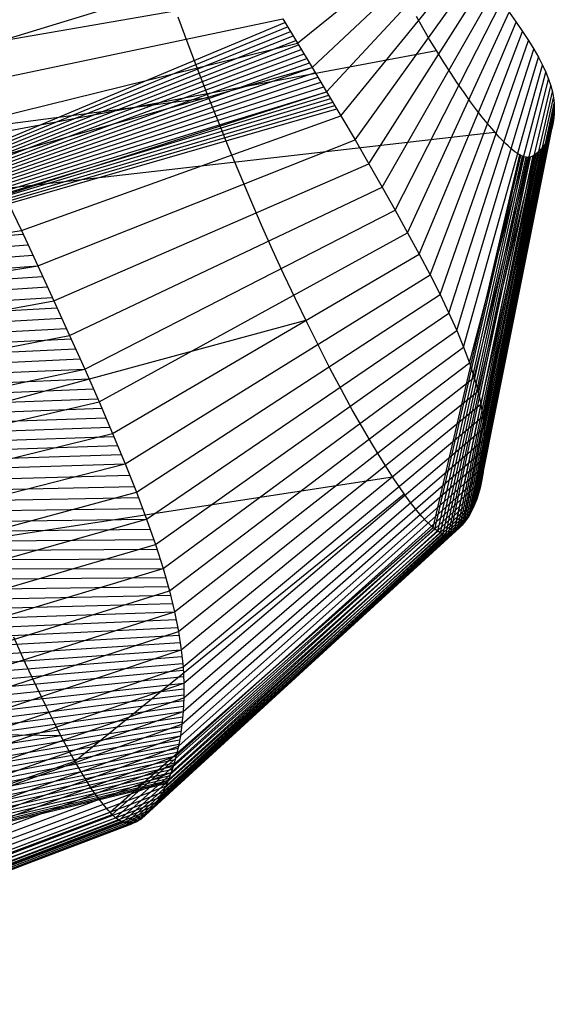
# Model space of a CAD drawing. Extents: x -487 to 487, y 0 to 271.
# Tile 12 of 13: x 414 to 487, y 37 to 171. Entities that reach past the tile are written whole.
import ezdxf

# ---------------------------------------------------------------- set-up
doc = ezdxf.new("R2010")
doc.units = 0

msp = doc.modelspace()

# ---------------------------------------------------------------- linework, layer by layer
at = {"layer": 'default', "color": 8, "linetype": 'CONTINUOUS'}
for p, q in [((306.815, 135.869, 416.289), (462.095, 183.291, 254.137)), ((306.815, 135.869, 416.289), (470.968, 166.625, 257.47)), ((240.939, 134.13, 336.403), (440.086, 160.273, 204.79)), ((306.815, 135.869, 416.289), (478.886, 155.565, 259.682))]:
    msp.add_line(p, q, dxfattribs=at)
at = {"layer": 'default', "color": 5, "linetype": 'CONTINUOUS'}
for p, q in [((452.136, 167.622, 193.222), (471.814, 183.563, 254.082)), ((454.119, 164.33, 192.211), (473.013, 182.063, 254.382)), ((456.081, 161.046, 191.216), (474.198, 180.566, 254.682)), ((458.018, 157.774, 190.24), (475.368, 179.073, 254.98)), ((459.923, 154.522, 189.286), (476.518, 177.588, 255.277)), ((461.792, 151.295, 188.358), (477.645, 176.114, 255.572)), ((403.071, 166.423, 140.786), (448.116, 174.22, 195.286)), ((463.616, 148.109, 187.459), (478.744, 174.657, 255.864)), ((465.379, 144.984, 186.6), (479.806, 173.227, 256.15)), ((405.442, 161.56, 139.378), (450.134, 170.92, 194.247)), ((450.134, 170.92, 194.247), (452.136, 167.622, 193.222)), ((467.063, 141.943, 185.79), (480.819, 171.833, 256.428)), ((480.819, 171.833, 256.428), (481.77, 170.489, 256.697)), ((468.646, 139.015, 185.042), (481.77, 170.489, 256.697)), ((481.77, 170.489, 256.697), (482.652, 169.204, 256.954)), ((470.116, 136.219, 184.364), (482.652, 169.204, 256.954)), ((482.652, 169.204, 256.954), (483.454, 167.98, 257.199)), ((407.79, 156.704, 137.991), (452.136, 167.622, 193.222)), ((452.136, 167.622, 193.222), (454.119, 164.33, 192.211)), ((471.457, 133.565, 183.765), (483.454, 167.98, 257.199)), ((483.454, 167.98, 257.199), (484.173, 166.817, 257.432)), ((472.663, 131.049, 183.251), (484.173, 166.817, 257.432)), ((473.729, 128.67, 182.829), (484.806, 165.713, 257.652)), ((484.173, 166.817, 257.432), (484.806, 165.713, 257.652)), ((484.806, 165.713, 257.652), (485.351, 164.668, 257.861)), ((410.116, 151.859, 136.625), (454.119, 164.33, 192.211)), ((454.119, 164.33, 192.211), (456.081, 161.046, 191.216)), ((474.653, 126.427, 182.498), (485.351, 164.668, 257.861)), ((485.351, 164.668, 257.861), (485.81, 163.677, 258.06)), ((475.438, 124.312, 182.26), (485.81, 163.677, 258.06)), ((485.81, 163.677, 258.06), (486.184, 162.741, 258.247)), ((476.086, 122.324, 182.11), (486.184, 162.741, 258.247)), ((476.605, 120.453, 182.046), (486.479, 161.856, 258.424)), ((486.184, 162.741, 258.247), (486.479, 161.856, 258.424)), ((486.479, 161.856, 258.424), (486.697, 161.016, 258.592)), ((412.414, 147.028, 135.283), (456.081, 161.046, 191.216)), ((456.081, 161.046, 191.216), (458.018, 157.774, 190.24)), ((477, 118.691, 182.064), (486.697, 161.016, 258.592)), ((477.279, 117.029, 182.159), (486.843, 160.22, 258.751)), ((486.697, 161.016, 258.592), (486.843, 160.22, 258.751)), ((486.843, 160.22, 258.751), (486.924, 159.467, 258.902)), ((477.454, 115.469, 182.322), (486.924, 159.467, 258.902)), ((486.924, 159.467, 258.902), (486.95, 158.761, 259.043)), ((414.681, 142.217, 133.968), (458.018, 157.774, 190.24)), ((458.018, 157.774, 190.24), (459.923, 154.522, 189.286)), ((477.502, 111.416, 183.086), (486.877, 157.49, 259.297)), ((477.539, 114.013, 182.539), (486.95, 158.761, 259.043)), ((477.55, 112.661, 182.798), (486.932, 158.101, 259.175)), ((486.877, 157.49, 259.297), (486.792, 156.924, 259.41)), ((486.932, 158.101, 259.175), (486.877, 157.49, 259.297)), ((486.95, 158.761, 259.043), (486.932, 158.101, 259.175)), ((477.263, 109.218, 183.723), (486.683, 156.403, 259.514)), ((477.402, 110.269, 183.397), (486.792, 156.924, 259.41)), ((486.683, 156.403, 259.514), (486.555, 155.923, 259.61)), ((486.792, 156.924, 259.41), (486.683, 156.403, 259.514)), ((476.672, 106.571, 184.743), (486.257, 155.078, 259.779)), ((476.892, 107.375, 184.399), (486.413, 155.483, 259.698)), ((477.09, 108.255, 184.059), (486.555, 155.923, 259.61)), ((486.257, 155.078, 259.779), (486.092, 154.707, 259.854)), ((486.413, 155.483, 259.698), (486.257, 155.078, 259.779)), ((486.555, 155.923, 259.61), (486.413, 155.483, 259.698)), ((416.909, 137.439, 132.687), (459.923, 154.522, 189.286)), ((459.923, 154.522, 189.286), (461.792, 151.295, 188.358)), ((475.341, 103.5, 186.469), (485.353, 153.505, 260.094)), ((475.63, 104, 186.127), (485.546, 153.765, 260.042)), ((475.911, 104.555, 185.782), (485.735, 154.052, 259.985)), ((476.179, 105.167, 185.435), (485.918, 154.365, 259.922)), ((476.434, 105.838, 185.088), (486.092, 154.707, 259.854)), ((485.353, 153.505, 260.094), (485.157, 153.272, 260.141)), ((485.546, 153.765, 260.042), (485.353, 153.505, 260.094)), ((485.735, 154.052, 259.985), (485.546, 153.765, 260.042)), ((485.918, 154.365, 259.922), (485.735, 154.052, 259.985)), ((486.092, 154.707, 259.854), (485.918, 154.365, 259.922)), ((470.767, 101.776, 190.65), (482.411, 152.413, 260.312)), ((471.154, 101.494, 190.38), (482.652, 152.297, 260.336)), ((471.526, 101.279, 190.111), (482.884, 152.212, 260.353)), ((471.89, 101.136, 189.834), (483.113, 152.162, 260.363)), ((472.243, 101.065, 189.552), (483.336, 152.147, 260.366)), ((472.593, 101.07, 189.257), (483.559, 152.168, 260.361)), ((472.864, 101.099, 189.024), (483.732, 152.197, 260.356)), ((473.383, 101.362, 188.536), (484.067, 152.354, 260.324)), ((473.419, 101.382, 188.502), (484.091, 152.366, 260.322)), ((473.844, 101.703, 188.082), (484.367, 152.546, 260.286)), ((474.121, 101.973, 187.796), (484.548, 152.693, 260.257)), ((474.442, 102.304, 187.461), (484.758, 152.872, 260.221)), ((474.743, 102.658, 187.138), (484.957, 153.061, 260.183)), ((475.046, 103.056, 186.805), (485.157, 153.272, 260.141)), ((482.411, 152.413, 260.312), (482.271, 152.492, 260.297)), ((482.652, 152.297, 260.336), (482.411, 152.413, 260.312)), ((482.884, 152.212, 260.353), (482.652, 152.297, 260.336)), ((483.113, 152.162, 260.363), (482.884, 152.212, 260.353)), ((483.336, 152.147, 260.366), (483.113, 152.162, 260.363)), ((483.559, 152.168, 260.361), (483.336, 152.147, 260.366)), ((483.732, 152.197, 260.356), (483.559, 152.168, 260.361)), ((484.067, 152.354, 260.324), (483.732, 152.197, 260.356)), ((484.091, 152.366, 260.322), (484.067, 152.354, 260.324)), ((484.367, 152.546, 260.286), (484.091, 152.366, 260.322)), ((484.548, 152.693, 260.257), (484.367, 152.546, 260.286)), ((484.758, 152.872, 260.221), (484.548, 152.693, 260.257)), ((484.957, 153.061, 260.183), (484.758, 152.872, 260.221)), ((485.157, 153.272, 260.141), (484.957, 153.061, 260.183)), ((419.09, 132.701, 131.444), (461.792, 151.295, 188.358)), ((461.792, 151.295, 188.358), (463.616, 148.109, 187.459)), ((412.414, 147.028, 135.283), (414.681, 142.217, 133.968)), ((421.217, 128.027, 130.242), (463.616, 148.109, 187.459)), ((463.616, 148.109, 187.459), (465.379, 144.984, 186.6)), ((423.27, 123.446, 129.096), (465.379, 144.984, 186.6)), ((465.379, 144.984, 186.6), (467.063, 141.943, 185.79)), ((355.601, 133.583, 82.335), (414.681, 142.217, 133.968)), ((414.681, 142.217, 133.968), (416.909, 137.439, 132.687)), ((425.225, 118.994, 128.022), (467.063, 141.943, 185.79)), ((467.063, 141.943, 185.79), (468.646, 139.015, 185.042)), ((427.059, 114.712, 127.036), (468.646, 139.015, 185.042)), ((468.646, 139.015, 185.042), (470.116, 136.219, 184.364)), ((357.319, 127.669, 80.524), (416.909, 137.439, 132.687)), ((416.909, 137.439, 132.687), (419.09, 132.701, 131.444)), ((428.756, 110.632, 126.148), (470.116, 136.219, 184.364)), ((470.116, 136.219, 184.364), (471.457, 133.565, 183.765)), ((430.296, 106.765, 125.373), (471.457, 133.565, 183.765)), ((471.457, 133.565, 183.765), (472.663, 131.049, 183.251)), ((359, 121.808, 78.768), (419.09, 132.701, 131.444)), ((419.09, 132.701, 131.444), (421.217, 128.027, 130.242)), ((431.671, 103.111, 124.721), (472.663, 131.049, 183.251)), ((472.663, 131.049, 183.251), (473.729, 128.67, 182.829)), ((432.874, 99.668, 124.2), (473.729, 128.67, 182.829)), ((473.729, 128.67, 182.829), (474.653, 126.427, 182.498)), ((360.638, 116.03, 77.072), (421.217, 128.027, 130.242)), ((421.217, 128.027, 130.242), (423.27, 123.446, 129.096)), ((433.905, 96.434, 123.81), (474.653, 126.427, 182.498)), ((474.653, 126.427, 182.498), (475.438, 124.312, 182.26)), ((434.762, 93.398, 123.553), (475.438, 124.312, 182.26)), ((475.438, 124.312, 182.26), (476.086, 122.324, 182.11)), ((362.215, 110.372, 75.455), (423.27, 123.446, 129.096)), ((423.27, 123.446, 129.096), (425.225, 118.994, 128.022)), ((435.454, 90.557, 123.424), (476.086, 122.324, 182.11)), ((476.086, 122.324, 182.11), (476.605, 120.453, 182.046)), ((435.986, 87.899, 123.419), (476.605, 120.453, 182.046)), ((476.605, 120.453, 182.046), (477, 118.691, 182.064)), ((363.715, 104.878, 73.941), (425.225, 118.994, 128.022)), ((425.225, 118.994, 128.022), (427.059, 114.712, 127.036)), ((436.365, 85.41, 123.533), (477, 118.691, 182.064)), ((477, 118.691, 182.064), (477.279, 117.029, 182.159)), ((436.601, 83.078, 123.758), (477.279, 117.029, 182.159)), ((477.279, 117.029, 182.159), (477.454, 115.469, 182.322)), ((436.709, 80.902, 124.081), (477.454, 115.469, 182.322)), ((477.454, 115.469, 182.322), (477.539, 114.013, 182.539)), ((365.118, 99.602, 72.551), (427.059, 114.712, 127.036)), ((427.059, 114.712, 127.036), (428.756, 110.632, 126.148)), ((436.709, 78.884, 124.48), (477.539, 114.013, 182.539)), ((477.539, 114.013, 182.539), (477.55, 112.661, 182.798)), ((436.621, 77.02, 124.937), (477.55, 112.661, 182.798)), ((477.55, 112.661, 182.798), (477.502, 111.416, 183.086)), ((436.463, 75.314, 125.433), (477.502, 111.416, 183.086)), ((477.502, 111.416, 183.086), (477.402, 110.269, 183.397)), ((366.411, 94.581, 71.301), (428.756, 110.632, 126.148)), ((428.756, 110.632, 126.148), (430.296, 106.765, 125.373)), ((436.247, 73.75, 125.959), (477.402, 110.269, 183.397)), ((477.402, 110.269, 183.397), (477.263, 109.218, 183.723)), ((435.688, 71.025, 127.058), (477.09, 108.255, 184.059)), ((435.986, 72.323, 126.503), (477.263, 109.218, 183.723)), ((477.09, 108.255, 184.059), (476.892, 107.375, 184.399)), ((477.263, 109.218, 183.723), (477.09, 108.255, 184.059)), ((435.365, 69.844, 127.615), (476.892, 107.375, 184.399)), ((476.892, 107.375, 184.399), (476.672, 106.571, 184.743)), ((367.579, 89.833, 70.213), (430.296, 106.765, 125.373)), ((430.296, 106.765, 125.373), (431.671, 103.111, 124.721)), ((434.653, 67.8, 128.731), (476.434, 105.838, 185.088)), ((435.017, 68.772, 128.174), (476.672, 106.571, 184.743)), ((476.434, 105.838, 185.088), (476.179, 105.167, 185.435)), ((476.672, 106.571, 184.743), (476.434, 105.838, 185.088)), ((433.876, 66.115, 129.842), (475.911, 104.555, 185.782)), ((434.271, 66.915, 129.288), (476.179, 105.167, 185.435)), ((475.911, 104.555, 185.782), (475.63, 104, 186.127)), ((476.179, 105.167, 185.435), (475.911, 104.555, 185.782)), ((368.616, 85.358, 69.3), (431.671, 103.111, 124.721)), ((431.671, 103.111, 124.721), (432.874, 99.668, 124.2)), ((432.639, 64.187, 131.461), (475.046, 103.056, 186.805)), ((433.056, 64.752, 130.932), (475.341, 103.5, 186.469)), ((433.469, 65.395, 130.391), (475.63, 104, 186.127)), ((475.046, 103.056, 186.805), (474.743, 102.658, 187.138)), ((475.341, 103.5, 186.469), (475.046, 103.056, 186.805)), ((475.63, 104, 186.127), (475.341, 103.5, 186.469)), ((426.984, 63.096, 137.332), (470.767, 101.776, 190.65)), ((427.466, 62.647, 136.939), (471.154, 101.494, 190.38)), ((430.975, 62.513, 133.456), (473.844, 101.703, 188.082)), ((431.355, 62.84, 133.011), (474.121, 101.973, 187.796)), ((431.798, 63.245, 132.488), (474.442, 102.304, 187.461)), ((432.215, 63.686, 131.984), (474.743, 102.658, 187.138)), ((470.767, 101.776, 190.65), (470.541, 101.963, 190.802)), ((471.154, 101.494, 190.38), (470.767, 101.776, 190.65)), ((471.526, 101.279, 190.111), (471.154, 101.494, 190.38)), ((473.844, 101.703, 188.082), (473.419, 101.382, 188.502)), ((474.121, 101.973, 187.796), (473.844, 101.703, 188.082)), ((474.442, 102.304, 187.461), (474.121, 101.973, 187.796)), ((474.743, 102.658, 187.138), (474.442, 102.304, 187.461)), ((427.932, 62.293, 136.543), (471.526, 101.279, 190.111)), ((428.394, 62.039, 136.13), (471.89, 101.136, 189.834)), ((428.847, 61.886, 135.708), (472.243, 101.065, 189.552)), ((429.302, 61.837, 135.263), (472.593, 101.07, 189.257)), ((429.656, 61.835, 134.909), (472.864, 101.099, 189.024)), ((430.351, 62.115, 134.159), (473.383, 101.362, 188.536)), ((430.399, 62.137, 134.106), (473.419, 101.382, 188.502)), ((471.89, 101.136, 189.834), (471.526, 101.279, 190.111)), ((472.243, 101.065, 189.552), (471.89, 101.136, 189.834)), ((472.593, 101.07, 189.257), (472.243, 101.065, 189.552)), ((472.864, 101.099, 189.024), (472.593, 101.07, 189.257)), ((473.383, 101.362, 188.536), (472.864, 101.099, 189.024)), ((473.419, 101.382, 188.502), (473.383, 101.362, 188.536)), ((369.514, 81.154, 68.573), (432.874, 99.668, 124.2)), ((432.874, 99.668, 124.2), (433.905, 96.434, 123.81)), ((370.274, 77.22, 68.033), (433.905, 96.434, 123.81)), ((433.905, 96.434, 123.81), (434.762, 93.398, 123.553)), ((370.894, 73.543, 67.684), (434.762, 93.398, 123.553)), ((434.762, 93.398, 123.553), (435.454, 90.557, 123.424)), ((371.381, 70.119, 67.516), (435.454, 90.557, 123.424)), ((435.454, 90.557, 123.424), (435.986, 87.899, 123.419)), ((371.738, 66.931, 67.525), (435.986, 87.899, 123.419)), ((435.986, 87.899, 123.419), (436.365, 85.41, 123.533)), ((371.973, 63.964, 67.704), (436.365, 85.41, 123.533)), ((436.365, 85.41, 123.533), (436.601, 83.078, 123.758)), ((372.092, 61.201, 68.043), (436.601, 83.078, 123.758)), ((436.601, 83.078, 123.758), (436.709, 80.902, 124.081)), ((372.107, 58.638, 68.521), (436.709, 80.902, 124.081)), ((436.709, 80.902, 124.081), (436.709, 78.884, 124.48)), ((372.038, 56.277, 69.107), (436.709, 78.884, 124.48)), ((436.709, 78.884, 124.48), (436.621, 77.02, 124.937)), ((371.899, 54.109, 69.775), (436.621, 77.02, 124.937)), ((436.621, 77.02, 124.937), (436.463, 75.314, 125.433)), ((371.706, 52.135, 70.499), (436.463, 75.314, 125.433)), ((436.463, 75.314, 125.433), (436.247, 73.75, 125.959)), ((371.469, 50.336, 71.264), (436.247, 73.75, 125.959)), ((436.247, 73.75, 125.959), (435.986, 72.323, 126.503)), ((371.198, 48.705, 72.054), (435.986, 72.323, 126.503)), ((435.986, 72.323, 126.503), (435.688, 71.025, 127.058)), ((370.901, 47.229, 72.859), (435.688, 71.025, 127.058)), ((435.688, 71.025, 127.058), (435.365, 69.844, 127.615)), ((370.587, 45.894, 73.667), (435.365, 69.844, 127.615)), ((435.365, 69.844, 127.615), (435.017, 68.772, 128.174)), ((370.256, 44.69, 74.478), (435.017, 68.772, 128.174)), ((435.017, 68.772, 128.174), (434.653, 67.8, 128.731)), ((369.56, 42.626, 76.089), (434.271, 66.915, 129.288)), ((369.914, 43.606, 75.284), (434.653, 67.8, 128.731)), ((434.271, 66.915, 129.288), (433.876, 66.115, 129.842)), ((434.653, 67.8, 128.731), (434.271, 66.915, 129.288)), ((369.198, 41.746, 76.89), (433.876, 66.115, 129.842)), ((433.876, 66.115, 129.842), (433.469, 65.395, 130.391)), ((368.085, 39.67, 79.228), (432.639, 64.187, 131.461)), ((368.457, 40.271, 78.465), (433.056, 64.752, 130.932)), ((368.829, 40.963, 77.684), (433.469, 65.395, 130.391)), ((432.639, 64.187, 131.461), (432.215, 63.686, 131.984)), ((433.056, 64.752, 130.932), (432.639, 64.187, 131.461)), ((433.469, 65.395, 130.391), (433.056, 64.752, 130.932)), ((363.263, 39.215, 87.669), (426.984, 63.096, 137.332)), ((366.952, 38.281, 81.464), (431.355, 62.84, 133.011)), ((367.34, 38.691, 80.71), (431.798, 63.245, 132.488)), ((367.709, 39.146, 79.982), (432.215, 63.686, 131.984)), ((426.984, 63.096, 137.332), (426.705, 63.389, 137.553)), ((427.466, 62.647, 136.939), (426.984, 63.096, 137.332)), ((431.355, 62.84, 133.011), (430.975, 62.513, 133.456)), ((431.798, 63.245, 132.488), (431.355, 62.84, 133.011)), ((432.215, 63.686, 131.984), (431.798, 63.245, 132.488)), ((363.656, 38.619, 87.107), (427.466, 62.647, 136.939)), ((364.037, 38.137, 86.541), (427.932, 62.293, 136.543)), ((364.42, 37.773, 85.95), (428.394, 62.039, 136.13)), ((364.797, 37.528, 85.344), (428.847, 61.886, 135.708)), ((365.18, 37.405, 84.705), (429.302, 61.837, 135.263)), ((365.48, 37.351, 84.197), (429.656, 61.835, 134.909)), ((366.077, 37.578, 83.117), (430.351, 62.115, 134.159)), ((366.119, 37.597, 83.041), (430.399, 62.137, 134.106)), ((366.619, 37.953, 82.105), (430.975, 62.513, 133.456)), ((427.932, 62.293, 136.543), (427.466, 62.647, 136.939)), ((428.394, 62.039, 136.13), (427.932, 62.293, 136.543)), ((428.847, 61.886, 135.708), (428.394, 62.039, 136.13)), ((429.302, 61.837, 135.263), (428.847, 61.886, 135.708)), ((429.656, 61.835, 134.909), (429.302, 61.837, 135.263)), ((430.351, 62.115, 134.159), (429.656, 61.835, 134.909)), ((430.399, 62.137, 134.106), (430.351, 62.115, 134.159)), ((430.975, 62.513, 133.456), (430.399, 62.137, 134.106))]:
    msp.add_line(p, q, dxfattribs=at)
at = {"layer": 'default', "color": 3, "linetype": 'CONTINUOUS'}
for p, q in [((437.291, 167.515, 205.699), (435.93, 171.141, 206.122)), ((469.132, 169.687, 256.858), (468.243, 171.246, 256.546)), ((470.044, 168.142, 257.167), (469.132, 169.687, 256.858)), ((438.671, 163.906, 205.257), (437.291, 167.515, 205.699)), ((470.975, 166.613, 257.472), (470.044, 168.142, 257.167)), ((471.918, 165.112, 257.773), (470.975, 166.613, 257.472)), ((472.861, 163.654, 258.064), (471.918, 165.112, 257.773)), ((440.07, 160.315, 204.796), (438.671, 163.906, 205.257)), ((473.796, 162.254, 258.344), (472.861, 163.654, 258.064)), ((474.71, 160.929, 258.609), (473.796, 162.254, 258.344)), ((441.483, 156.753, 204.317), (440.07, 160.315, 204.796)), ((475.591, 159.699, 258.855), (474.71, 160.929, 258.609)), ((476.418, 158.589, 259.077), (475.591, 159.699, 258.855)), ((477.176, 157.614, 259.272), (476.418, 158.589, 259.077)), ((477.858, 156.771, 259.441), (477.176, 157.614, 259.272)), ((442.908, 153.232, 203.819), (441.483, 156.753, 204.317)), ((478.465, 156.048, 259.586), (477.858, 156.771, 259.441)), ((479.005, 155.429, 259.709), (478.465, 156.048, 259.586)), ((479.488, 154.896, 259.816), (479.005, 155.429, 259.709)), ((479.846, 154.517, 259.892), (479.488, 154.896, 259.816)), ((444.342, 149.762, 203.304), (442.908, 153.232, 203.819)), ((445.788, 146.34, 202.77), (444.342, 149.762, 203.304)), ((447.256, 142.954, 202.209), (445.788, 146.34, 202.77)), ((448.755, 139.595, 201.618), (447.256, 142.954, 202.209)), ((450.289, 136.26, 200.992), (448.755, 139.595, 201.618)), ((451.852, 132.956, 200.336), (450.289, 136.26, 200.992)), ((453.432, 129.707, 199.655), (451.852, 132.956, 200.336)), ((455.01, 126.545, 198.958), (453.432, 129.707, 199.655)), ((456.57, 123.506, 198.251), (455.01, 126.545, 198.958)), ((458.094, 120.624, 197.545), (456.57, 123.506, 198.251)), ((459.559, 117.941, 196.847), (458.094, 120.624, 197.545)), ((460.931, 115.517, 196.177), (459.559, 117.941, 196.847)), ((462.188, 113.38, 195.546), (460.931, 115.517, 196.177)), ((463.315, 111.528, 194.968), (462.188, 113.38, 195.546)), ((464.318, 109.935, 194.442), (463.315, 111.528, 194.968)), ((465.207, 108.569, 193.967), (464.318, 109.935, 194.442)), ((466.002, 107.39, 193.534), (465.207, 108.569, 193.967)), ((466.59, 106.549, 193.207), (466.002, 107.39, 193.534)), ((415.255, 83.566, 145.008), (413.657, 87.121, 145.902)), ((416.724, 80.426, 144.16), (415.255, 83.566, 145.008)), ((418.047, 77.698, 143.377), (416.724, 80.426, 144.16)), ((419.228, 75.347, 142.661), (418.047, 77.698, 143.377)), ((420.28, 73.325, 142.01), (419.228, 75.347, 142.661)), ((421.223, 71.577, 141.413), (420.28, 73.325, 142.01)), ((421.923, 70.327, 140.961), (421.223, 71.577, 141.413))]:
    msp.add_line(p, q, dxfattribs=at)
at = {"layer": 'default', "color": 30, "linetype": 'CONTINUOUS'}
for p, q in [((392.301, 146.126, 155.575), (450.418, 170.452, 194.102)), ((392.389, 145.841, 155.543), (450.788, 169.84, 193.913)), ((392.477, 145.555, 155.512), (451.158, 169.228, 193.723)), ((392.565, 145.269, 155.48), (451.528, 168.615, 193.534)), ((392.653, 144.984, 155.448), (451.898, 168.003, 193.345)), ((392.742, 144.698, 155.417), (452.268, 167.391, 193.156)), ((392.83, 144.412, 155.385), (452.639, 166.779, 192.967)), ((392.918, 144.127, 155.353), (453.009, 166.167, 192.778)), ((393.006, 143.841, 155.322), (453.379, 165.554, 192.589)), ((393.094, 143.556, 155.29), (453.749, 164.942, 192.4)), ((393.183, 143.27, 155.258), (454.119, 164.33, 192.211)), ((393.271, 142.984, 155.227), (454.511, 163.673, 192.012)), ((393.359, 142.699, 155.195), (454.904, 163.017, 191.813)), ((393.447, 142.413, 155.164), (455.296, 162.36, 191.614)), ((393.535, 142.127, 155.132), (455.688, 161.703, 191.415)), ((393.624, 141.842, 155.1), (456.081, 161.046, 191.216)), ((393.712, 141.556, 155.069), (456.355, 160.582, 191.077)), ((393.8, 141.271, 155.037), (456.63, 160.118, 190.939)), ((393.888, 140.985, 155.005), (456.905, 159.654, 190.8)), ((393.976, 140.699, 154.974), (457.18, 159.189, 190.662)), ((394.065, 140.414, 154.942), (457.454, 158.725, 190.523))]:
    msp.add_line(p, q, dxfattribs=at)
at = {"layer": 'default', "color": 1, "linetype": 'CONTINUOUS'}
for p, q in [((480.351, 154.008, 259.993), (479.846, 154.517, 259.892)), ((480.678, 153.697, 260.056), (480.351, 154.008, 259.993)), ((481.01, 153.399, 260.115), (480.678, 153.697, 260.056)), ((470.541, 101.963, 190.802), (482.271, 152.492, 260.297)), ((481.321, 153.141, 260.167), (481.01, 153.399, 260.115)), ((481.613, 152.917, 260.212), (481.321, 153.141, 260.167)), ((481.891, 152.724, 260.25), (481.613, 152.917, 260.212)), ((482.157, 152.557, 260.284), (481.891, 152.724, 260.25)), ((482.271, 152.492, 260.297), (482.157, 152.557, 260.284)), ((337.877, 135.642, 112.628), (414.904, 141.739, 133.84)), ((338.11, 134.409, 112.468), (415.572, 140.306, 133.456)), ((338.342, 133.176, 112.308), (416.24, 138.872, 133.071)), ((338.575, 131.942, 112.148), (416.909, 137.439, 132.687)), ((338.811, 130.725, 111.98), (417.563, 136.018, 132.314)), ((339.046, 129.507, 111.812), (418.218, 134.596, 131.941)), ((339.282, 128.29, 111.644), (418.872, 133.175, 131.568)), ((339.518, 127.072, 111.475), (419.516, 131.766, 131.203)), ((256.779, 76.853, 323.318), (453.242, 130.096, 199.736)), ((339.754, 125.855, 111.307), (420.154, 130.364, 130.843)), ((339.993, 124.652, 111.13), (420.792, 128.962, 130.482)), ((340.232, 123.449, 110.952), (421.423, 127.569, 130.127)), ((340.472, 122.246, 110.774), (422.038, 126.195, 129.784)), ((340.711, 121.043, 110.597), (422.654, 124.821, 129.44)), ((340.951, 119.84, 110.419), (423.27, 123.446, 129.096)), ((341.196, 118.647, 110.23), (423.856, 122.111, 128.774)), ((341.441, 117.454, 110.04), (424.443, 120.775, 128.452)), ((341.687, 116.261, 109.851), (425.03, 119.439, 128.13)), ((341.932, 115.067, 109.661), (425.592, 118.137, 127.825)), ((342.177, 113.874, 109.471), (426.142, 116.853, 127.529)), ((342.43, 112.687, 109.268), (426.693, 115.569, 127.233)), ((342.682, 111.501, 109.065), (427.229, 114.304, 126.947)), ((342.934, 110.314, 108.862), (427.738, 113.08, 126.681)), ((343.187, 109.127, 108.659), (428.247, 111.856, 126.414)), ((343.439, 107.94, 108.455), (428.756, 110.632, 126.148)), ((256.779, 76.853, 323.318), (465.012, 108.869, 194.071)), ((343.7, 106.758, 108.237), (429.372, 109.085, 125.838)), ((343.96, 105.577, 108.019), (429.988, 107.538, 125.528)), ((344.221, 104.395, 107.8), (430.571, 106.034, 125.243)), ((421.923, 70.327, 140.961), (466.59, 106.549, 193.207)), ((467.418, 105.414, 192.738), (466.59, 106.549, 193.207)), ((344.482, 103.213, 107.582), (431.121, 104.573, 124.982)), ((467.953, 104.718, 192.427), (467.418, 105.414, 192.738)), ((468.496, 104.046, 192.104), (467.953, 104.718, 192.427)), ((344.742, 102.031, 107.363), (431.671, 103.111, 124.721)), ((469.002, 103.462, 191.796), (468.496, 104.046, 192.104)), ((469.477, 102.95, 191.499), (469.002, 103.462, 191.796)), ((469.928, 102.504, 191.209), (469.477, 102.95, 191.499)), ((345.01, 100.857, 107.131), (432.152, 101.734, 124.513)), ((426.705, 63.389, 137.553), (470.541, 101.963, 190.802)), ((470.357, 102.115, 190.926), (469.928, 102.504, 191.209)), ((470.541, 101.963, 190.802), (470.357, 102.115, 190.926)), ((345.278, 99.683, 106.899), (432.633, 100.357, 124.304)), ((345.545, 98.509, 106.667), (433.08, 99.021, 124.122)), ((345.813, 97.335, 106.435), (433.492, 97.727, 123.966)), ((346.081, 96.161, 106.202), (433.905, 96.434, 123.81)), ((346.49, 94.425, 105.837), (434.248, 95.219, 123.707)), ((346.898, 92.688, 105.471), (434.591, 94.005, 123.605)), ((347.307, 90.952, 105.105), (434.901, 92.83, 123.528)), ((347.717, 89.244, 104.731), (435.177, 91.693, 123.476)), ((348.129, 87.55, 104.353), (435.454, 90.557, 123.424)), ((348.54, 85.855, 103.975), (435.667, 89.494, 123.422)), ((348.951, 84.181, 103.594), (435.879, 88.43, 123.42)), ((349.36, 82.547, 103.206), (436.062, 87.401, 123.442)), ((349.77, 80.914, 102.819), (436.213, 86.406, 123.487)), ((350.179, 79.28, 102.431), (436.365, 85.41, 123.533)), ((350.582, 77.726, 102.04), (436.459, 84.477, 123.623)), ((350.985, 76.172, 101.649), (436.554, 83.545, 123.713)), ((351.388, 74.618, 101.258), (436.623, 82.643, 123.822)), ((351.782, 73.133, 100.867), (436.666, 81.772, 123.952)), ((352.173, 71.681, 100.477), (436.709, 80.902, 124.081)), ((352.563, 70.229, 100.087), (436.709, 80.094, 124.241)), ((352.946, 68.822, 99.701), (436.709, 79.287, 124.4)), ((353.315, 67.505, 99.323), (436.692, 78.511, 124.572)), ((353.683, 66.187, 98.944), (436.657, 77.766, 124.754)), ((256.779, 76.853, 323.318), (420.049, 73.77, 142.153)), ((354.052, 64.87, 98.566), (436.621, 77.02, 124.937)), ((354.392, 63.703, 98.206), (436.558, 76.338, 125.136)), ((354.732, 62.537, 97.847), (436.495, 75.655, 125.334)), ((355.073, 61.371, 97.487), (436.42, 75.001, 125.538)), ((355.391, 60.305, 97.146), (436.334, 74.375, 125.749)), ((355.698, 59.29, 96.814), (436.247, 73.75, 125.959)), ((356.006, 58.275, 96.482), (436.143, 73.179, 126.176)), ((356.302, 57.306, 96.159), (436.038, 72.608, 126.394)), ((356.577, 56.429, 95.855), (435.926, 72.063, 126.614)), ((356.853, 55.553, 95.551), (435.807, 71.544, 126.836)), ((357.128, 54.676, 95.247), (435.688, 71.025, 127.058)), ((357.374, 53.92, 94.97), (435.559, 70.552, 127.28)), ((357.62, 53.165, 94.694), (435.429, 70.08, 127.503)), ((357.866, 52.409, 94.417), (435.295, 69.63, 127.727)), ((359.233, 48.41, 92.836), (421.923, 70.327, 140.961)), ((422.912, 68.633, 140.308), (421.923, 70.327, 140.961)), ((358.095, 51.721, 94.155), (435.156, 69.201, 127.951)), ((358.316, 51.066, 93.901), (435.017, 68.772, 128.174)), ((358.537, 50.411, 93.647), (434.872, 68.383, 128.397)), ((423.553, 67.59, 139.872), (422.912, 68.633, 140.308)), ((358.716, 49.885, 93.442), (434.726, 67.994, 128.62)), ((358.81, 49.617, 93.332), (434.611, 67.703, 128.792)), ((358.904, 49.349, 93.222), (434.527, 67.509, 128.914)), ((358.998, 49.081, 93.112), (434.444, 67.314, 129.037)), ((424.208, 66.58, 139.418), (423.553, 67.59, 139.872)), ((424.82, 65.696, 138.981), (424.208, 66.58, 139.418)), ((425.398, 64.916, 138.557), (424.82, 65.696, 138.981)), ((425.95, 64.232, 138.141), (425.398, 64.916, 138.557)), ((426.478, 63.627, 137.732), (425.95, 64.232, 138.141)), ((363.037, 39.598, 87.984), (426.705, 63.389, 137.553)), ((426.705, 63.389, 137.553), (426.478, 63.627, 137.732))]:
    msp.add_line(p, q, dxfattribs=at)

doc.saveas('drawing.dxf')
